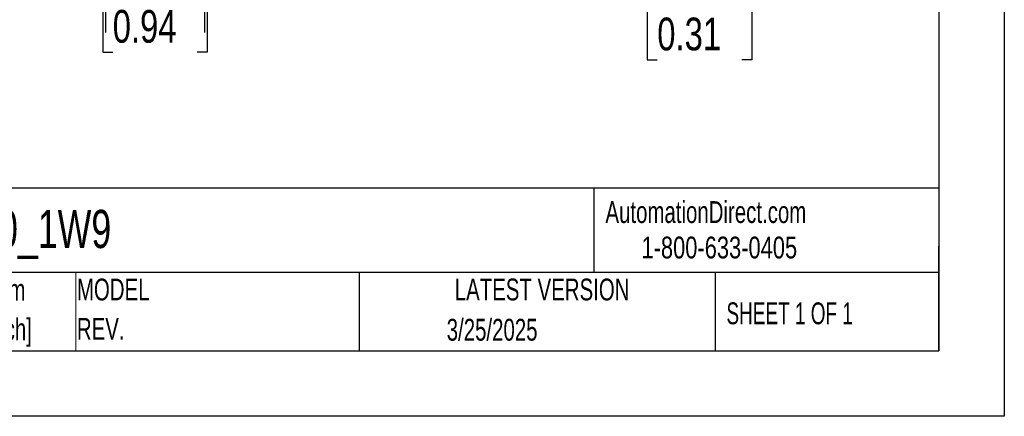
# Model space of a CAD drawing. Header units: millimetres. Extents: x 0 to 699, y 0 to 540.
# Tile 15 of 26: x 460 to 699, y 0 to 96. Entities that reach past the tile are written whole.
import ezdxf

# ---------------------------------------------------------------- set-up
doc = ezdxf.new("R2010")
doc.units = ezdxf.units.MM
doc.header["$LTSCALE"] = 2.5
doc.linetypes.add('CENTERX2', pattern=[20.32, 12.7, -2.54, 2.54, -2.54])
doc.layers.add('DIMENSIONS', color=140, linetype='Continuous', lineweight=25)
doc.layers.add('TEXT', color=140, linetype='Continuous', lineweight=25)
doc.styles.add('SLDTEXTSTYLE0', font='TXT', dxfattribs={"width": 0.7})
doc.styles.add('SLDTEXTSTYLE1', font='TXT', dxfattribs={"width": 0.65})
doc.styles.add('SLDTEXTSTYLE2', font='TXT', dxfattribs={"width": 0.75})
doc.dimstyles.new('SLDDIMSTYLE1', dxfattribs={"dimtxt": 7.9375, "dimasz": 8.255, "dimexe": 0, "dimexo": 0.0625, "dimgap": 1.984375, "dimtad": 0, "dimtih": 1, "dimtoh": 1, "dimdec": 1, "dimrnd": 1e-09, "dimzin": 4, "dimdsep": 46, "dimtxsty": 'SLDTEXTSTYLE2', "dimsah": 1, "dimcen": 0.09, "dimadec": 0, "dimazin": 1, "dimtfac": 1, "dimtdec": 1, "dimtmove": 0, "dimatfit": 0, "dimfxl": 0, "dimfrac": 2, "dimtolj": 1, "dimtzin": 12, "dimarcsym": 0})

# ---------------------------------------------------------------- blocks, each defined once
blk = doc.blocks.new('SW_NOTE_0')
at = {"layer": 'TEXT', "color": 0, "linetype": 'CENTERX2', "lineweight": 18, "char_height": 5.292, "attachment_point": 2, "style": 'SLDTEXTSTYLE0'}
for s, insert in [('mm', (7.11, 6.82)), ('[inch]', (6.9, -2.73))]:
    blk.add_mtext(s, dxfattribs=dict(at, insert=insert))
blk = doc.blocks.new('SW_NOTE_0_6')
at = {"layer": 'TEXT', "color": 0, "linetype": 'CENTERX2', "lineweight": 18, "char_height": 5.292, "attachment_point": 1, "style": 'SLDTEXTSTYLE0'}
for s, insert in [('MODEL', (0, 6.82)), ('REV.', (0, -2.73))]:
    blk.add_mtext(s, dxfattribs=dict(at, insert=insert))
blk = doc.blocks.new('_D_13')
at = {"layer": 'DIMENSIONS'}
for p, q in [((480.47, 135.9), (480.47, 93.06)), ((504.47, 135.9), (504.47, 93.06)), ((480.47, 100.99), (464.59, 100.99)), ((482.2, 100.93), (479.78, 100.93)), ((479.78, 100.93), (479.78, 88.33)), ((502.73, 100.93), (505.15, 100.93)), ((504.47, 100.99), (520.34, 100.99)), ((505.15, 100.93), (505.15, 88.33)), ((479.78, 88.33), (482.2, 88.33)), ((505.15, 88.33), (502.73, 88.33))]:
    blk.add_line(p, q, dxfattribs=at)
for points in [[(480.47, 100.99), (472.21, 102.26), (472.21, 99.72)], [(504.47, 100.99), (512.72, 99.72), (512.72, 102.26)]]:
    blk.add_solid(points, dxfattribs=at)
at = {"layer": 'DIMENSIONS', "char_height": 7.938, "attachment_point": 1, "style": 'SLDTEXTSTYLE2'}
for s, insert in [('24.0', (482.2, 112.78)), ('0.94', (482.2, 98.56))]:
    blk.add_mtext(s, dxfattribs=dict(at, insert=insert))
blk = doc.blocks.new('_D_16')
at = {"layer": 'DIMENSIONS'}
for p, q in [((596.61, 122.85), (596.61, 138.72)), ((593.64, 122.85), (604.54, 122.85)), ((589.5, 114.85), (604.54, 114.85)), ((596.61, 99.14), (596.61, 114.85)), ((601.71, 99.14), (596.61, 99.14)), ((614.31, 99.08), (611.9, 99.08)), ((611.9, 99.08), (611.9, 86.48)), ((634.84, 99.08), (637.26, 99.08)), ((637.26, 99.08), (637.26, 86.48)), ((611.9, 86.48), (614.31, 86.48)), ((637.26, 86.48), (634.84, 86.48))]:
    blk.add_line(p, q, dxfattribs=at)
for points in [[(596.61, 122.85), (597.88, 131.1), (595.34, 131.1)], [(596.61, 114.85), (595.34, 106.59), (597.88, 106.59)]]:
    blk.add_solid(points, dxfattribs=at)
at = {"layer": 'DIMENSIONS', "char_height": 7.938, "attachment_point": 1, "style": 'SLDTEXTSTYLE2'}
for s, insert in [('8.0', (617.25, 110.92)), ('0.31', (614.31, 96.71))]:
    blk.add_mtext(s, dxfattribs=dict(at, insert=insert))

msp = doc.modelspace()

# ---------------------------------------------------------------- linework, layer by layer
at = {"color": 7, "linetype": 'Continuous'}
for p, q in [((698.51, 539.76), (698.51, 0.01)), ((698.51, 0.01), (0.01, 0.01))]:
    msp.add_line(p, q, dxfattribs=at)
at = {"color": 140, "linetype": 'Continuous', "lineweight": 18}
msp.add_line((473.25, 34.92), (473.25, 15.87), dxfattribs=at)
at = {"layer": 'TEXT'}
for p, q in [((682.62, 523.88), (682.62, 15.87)), ((682.62, 55.32), (15.87, 55.32)), ((598.94, 55.32), (598.94, 34.92)), ((682.62, 15.87), (682.62, 41.27)), ((682.62, 34.92), (15.87, 34.92)), ((542.03, 34.92), (542.03, 15.87)), ((628.37, 34.92), (628.37, 15.87)), ((15.87, 15.87), (682.62, 15.87))]:
    msp.add_line(p, q, dxfattribs=at)

# ---------------------------------------------------------------- block references
at = {"layer": 'TEXT', "linetype": 'CENTERX2', "lineweight": 18}
for name, p in [('SW_NOTE_0_6', (473.52, 26.59)), ('SW_NOTE_0', (449.78, 26.49))]:
    msp.add_blockref(name, p, dxfattribs=at)

# ---------------------------------------------------------------- texts
for s, insert, char_height, attachment_point, style in [('TMT142B-1E60_1W9', (398.02, 50.08), 9.2604, 1, 'SLDTEXTSTYLE0'), ('AutomationDirect.com', (601.74, 52.19), 5.2917, 1, 'SLDTEXTSTYLE0'), ('1-800-633-0405', (610.48, 43.59), 5.2917, 1, 'SLDTEXTSTYLE2'), ('LATEST VERSION', (586.38, 33.41), 5.2917, 2, 'SLDTEXTSTYLE0'), ('SHEET 1 OF 1', (631.1, 27.63), 5.2917, 1, 'SLDTEXTSTYLE1'), ('3/25/2025', (574.25, 23.65), 5.292, 2, 'SLDTEXTSTYLE0')]:
    msp.add_mtext(s, dxfattribs=dict(at, insert=insert, char_height=char_height, attachment_point=attachment_point, style=style))

# ---------------------------------------------------------------- dimensions: what is measured, and where the dimension line sits
at = {"layer": 'DIMENSIONS'}
dim = msp.add_linear_dim(base=(504.47, 100.99), p1=(480.47, 139.08), p2=(504.47, 139.08), dimstyle='SLDDIMSTYLE1', dxfattribs=at)
dim.commit()
dim.dimension.update_dxf_attribs({"geometry": '_D_13', "text_midpoint": (492.47, 100.99), "dimtype": 160})
dim = msp.add_linear_dim(base=(596.61, 114.85), p1=(590.47, 122.85), p2=(586.32, 114.85), angle=90, dimstyle='SLDDIMSTYLE1', dxfattribs=at)
dim.commit()
dim.dimension.update_dxf_attribs({"geometry": '_D_16', "text_midpoint": (596.61, 99.14), "dimtype": 160})

doc.saveas('drawing.dxf')
